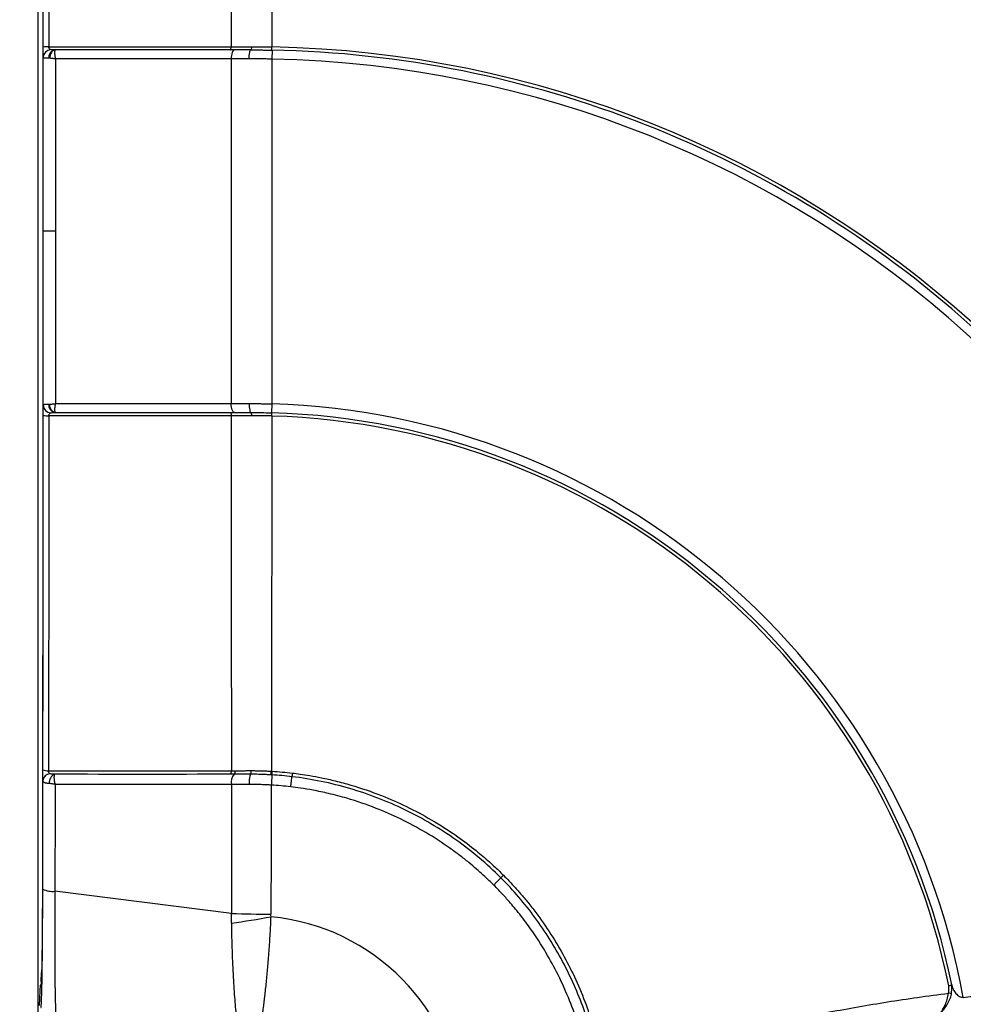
# Model space of a CAD drawing. Header units: millimetres. Extents: x 19 to 819, y 19 to 629.
# Tile 38 of 73: x 373 to 424, y 290 to 343. Entities that reach past the tile are written whole.
import ezdxf

# ---------------------------------------------------------------- set-up
doc = ezdxf.new("R2010")
doc.units = ezdxf.units.MM
doc.header["$LTSCALE"] = 3
doc.layers.add('DIMENSIONS', color=140, linetype='Continuous', lineweight=25)
doc.styles.add('SLDTEXTSTYLE0', font='TXT', dxfattribs={"width": 0.7})
doc.dimstyles.new('SLDDIMSTYLE0', dxfattribs={"dimtxt": 6.474023, "dimasz": 9.906, "dimexe": 0, "dimexo": 0.0625, "dimgap": 1.618506, "dimtad": 0, "dimtih": 1, "dimtoh": 1, "dimrnd": 1e-09, "dimzin": 4, "dimdsep": 46, "dimtxsty": 'SLDTEXTSTYLE0', "dimsah": 1, "dimcen": 0.09, "dimadec": 0, "dimazin": 1, "dimtfac": 1, "dimtofl": 0, "dimtmove": 0, "dimatfit": 3, "dimfxl": 0, "dimfrac": 2, "dimtolj": 1, "dimtzin": 12, "dimarcsym": 0})
doc.dimstyles.new('SLDDIMSTYLE1', dxfattribs={"dimtxt": 6.474023, "dimasz": 9.906, "dimexe": 0, "dimexo": 0.0625, "dimgap": 1.618506, "dimtad": 0, "dimtih": 1, "dimtoh": 1, "dimrnd": 1e-09, "dimzin": 12, "dimdsep": 46, "dimtxsty": 'SLDTEXTSTYLE0', "dimsah": 1, "dimcen": 0.09, "dimadec": 0, "dimazin": 3, "dimtfac": 1, "dimtofl": 0, "dimtmove": 0, "dimatfit": 3, "dimfxl": 0, "dimfrac": 2, "dimtolj": 1, "dimtzin": 12, "dimarcsym": 0})

# ---------------------------------------------------------------- blocks, each defined once
blk = doc.blocks.new('_D')
at = {"layer": 'DIMENSIONS'}
for p, q in [((374.262, 280.833), (374.262, 406.995)), ((493.262, 280.833), (493.262, 406.995)), ((374.262, 397.47), (412.819, 397.47)), ((421.592, 397.47), (419.418, 397.47)), ((419.418, 397.47), (419.418, 387.18)), ((440.83, 397.47), (443.004, 397.47)), ((443.004, 397.47), (443.004, 387.18)), ((493.262, 397.47), (449.602, 397.47)), ((419.418, 387.18), (421.592, 387.18)), ((443.004, 387.18), (440.83, 387.18))]:
    blk.add_line(p, q, dxfattribs=at)
for points in [[(374.262, 397.47), (384.168, 395.946), (384.168, 398.994)], [(493.262, 397.47), (483.356, 398.994), (483.356, 395.946)]]:
    blk.add_solid(points, dxfattribs=at)
at = {"layer": 'DIMENSIONS', "char_height": 6.35, "attachment_point": 1, "style": 'SLDTEXTSTYLE0'}
for s, insert in [('119.0', (418.899, 407.104)), ('4.69', (421.592, 395.366))]:
    blk.add_mtext(s, dxfattribs=dict(at, insert=insert))
blk = doc.blocks.new('_D_1')
at = {"layer": 'DIMENSIONS'}
for p, q in [((382.279, 377.954), (306.387, 377.954)), ((315.912, 377.954), (315.912, 277.73)), ((306.293, 265.991), (304.119, 265.991)), ((304.119, 265.991), (304.119, 255.702)), ((325.531, 265.991), (327.705, 265.991)), ((327.705, 265.991), (327.705, 255.702)), ((304.119, 255.702), (306.293, 255.702)), ((327.705, 255.702), (325.531, 255.702)), ((315.912, 146.589), (315.912, 254.253)), ((477.624, 146.589), (306.387, 146.589))]:
    blk.add_line(p, q, dxfattribs=at)
for points in [[(315.912, 377.954), (314.388, 368.048), (317.436, 368.048)], [(315.912, 146.589), (317.436, 156.495), (314.388, 156.495)]]:
    blk.add_solid(points, dxfattribs=at)
at = {"layer": 'DIMENSIONS', "char_height": 6.35, "attachment_point": 1, "style": 'SLDTEXTSTYLE0'}
for s, insert in [('231.4', (303.6, 275.626)), ('9.11', (306.293, 263.888))]:
    blk.add_mtext(s, dxfattribs=dict(at, insert=insert))
blk = doc.blocks.new('_D_2')
at = {"layer": 'DIMENSIONS'}
for p, q in [((382.279, 377.954), (340.835, 377.954)), ((350.36, 377.954), (350.36, 340.628)), ((340.741, 328.89), (338.567, 328.89)), ((338.567, 328.89), (338.567, 318.6)), ((359.979, 328.89), (362.153, 328.89)), ((362.153, 328.89), (362.153, 318.6)), ((338.567, 318.6), (340.741, 318.6)), ((362.153, 318.6), (359.979, 318.6)), ((350.36, 262.271), (350.36, 317.151)), ((372.634, 262.271), (340.835, 262.271))]:
    blk.add_line(p, q, dxfattribs=at)
for points in [[(350.36, 377.954), (348.836, 368.048), (351.884, 368.048)], [(350.36, 262.271), (351.884, 272.177), (348.836, 272.177)]]:
    blk.add_solid(points, dxfattribs=at)
at = {"layer": 'DIMENSIONS', "char_height": 6.35, "attachment_point": 1, "style": 'SLDTEXTSTYLE0'}
for s, insert in [('115.7', (338.048, 338.525)), ('4.55', (340.741, 326.786))]:
    blk.add_mtext(s, dxfattribs=dict(at, insert=insert))

msp = doc.modelspace()

# ---------------------------------------------------------------- linework, layer by layer
for p, q in [((386.802531, 340.94115), (386.805855, 341.112076)), ((386.815109, 340.940904), (386.805675, 340.461185)), ((384.621244, 340.471469), (375.195375, 340.471672)), ((375.197359, 331.229531), (374.544948, 331.229531)), ((375.195375, 321.98739), (384.623667, 321.987594)), ((386.798109, 321.970655), (386.784278, 321.491043)), ((384.782992, 302.105966), (384.577596, 302.10558)), ((384.640894, 294.649448), (375.168144, 295.833573)), ((374.432388, 290.998363), (374.451569, 291.469307)), ((423.254477, 290.332796), (423.264911, 290.638983)), ((423.264911, 290.638983), (423.270024, 290.789057)), ((423.264978, 290.813839), (423.293903, 290.717237)), ((423.292806, 290.707281), (423.27946, 290.606887))]:
    msp.add_line(p, q)
at = {"flags": 128}
for points in [[(384.560596, 340.952262), (384.572177, 340.955524), (384.583332, 340.965193), (384.59365, 340.980913), (384.602751, 341.002104), (384.610298, 341.027985), (384.616015, 341.057602), (384.619689, 341.089864), (384.621187, 341.123581)], [(375.187972, 340.952221), (375.130288, 340.943642), (375.074755, 340.918243), (375.023438, 340.87697), (374.978249, 340.821358), (374.94087, 340.753478), (374.912693, 340.675857), (374.894765, 340.591384), (374.887755, 340.503205)], [(384.790905, 340.952228), (384.758435, 340.943069), (384.727163, 340.915921), (384.698244, 340.871788), (384.672747, 340.8123), (384.651615, 340.739657), (384.635628, 340.656544), (384.625379, 340.566032), (384.621245, 340.471469)], [(375.187974, 321.506842), (375.13029, 321.51542), (375.074756, 321.540818), (375.023439, 321.582092), (374.97825, 321.637703), (374.940871, 321.705583), (374.912693, 321.783205), (374.894765, 321.867678), (374.887755, 321.955858)], [(384.793328, 321.506835), (384.760858, 321.515994), (384.729585, 321.543142), (384.700666, 321.587276), (384.675169, 321.646764), (384.654037, 321.719407), (384.638051, 321.802521), (384.627801, 321.893032), (384.623667, 321.987597)], [(384.563203, 321.506801), (384.574784, 321.503539), (384.585939, 321.49387), (384.596257, 321.47815), (384.605358, 321.45696), (384.612906, 321.431079), (384.618622, 321.401462), (384.622297, 321.3692), (384.623795, 321.335483)], [(386.797712, 321.319622), (386.798698, 321.353271), (386.799642, 321.385457), (386.800508, 321.414998), (386.801265, 321.440809), (386.801884, 321.461939), (386.802344, 321.477612), (386.802627, 321.487253), (386.802722, 321.490506)], [(386.763502, 302.076542), (386.763822, 302.082108), (386.764545, 302.09463), (386.76564, 302.113596), (386.767063, 302.138237), (386.768756, 302.167549), (386.770651, 302.20034), (386.772671, 302.235276), (386.774732, 302.270935)], [(386.805852, 302.074036), (386.804918, 302.05843), (386.802803, 302.023285), (386.799592, 301.970038), (386.795418, 301.900861), (386.790449, 301.818578), (386.78489, 301.72655), (386.778967, 301.628534), (386.772922, 301.52853)], [(386.805852, 302.074036), (386.806185, 302.079595), (386.806939, 302.09211), (386.808082, 302.111072), (386.809569, 302.135709), (386.811339, 302.165019), (386.81332, 302.197808), (386.815431, 302.232743), (386.817587, 302.268401)], [(374.441248, 291.147186), (374.439735, 291.099985), (374.427235, 290.871988), (374.421009, 290.814588), (374.414386, 290.790297), (374.411525, 290.788483), (374.407929, 290.788698), (374.403372, 290.790061), (374.40209, 290.790396), (374.401698, 290.790476), (374.401551, 290.790496), (374.401502, 290.790499), (374.401484, 290.790499), (374.401477, 290.790499), (374.401474, 290.790499), (374.401473, 290.790499), (374.401472, 290.790499), (374.401472, 290.790499), (374.401472, 290.790499), (374.401472, 290.790499), (374.390608, 290.789864), (374.382682, 290.789061), (374.377695, 290.78809), (374.376303, 290.787541), (374.375883, 290.787251), (374.375727, 290.787084), (374.375677, 290.78701), (374.375659, 290.786977), (374.375651, 290.786962), (374.375648, 290.786956), (374.375647, 290.786953), (374.375646, 290.786952), (374.375646, 290.786951), (374.375646, 290.786951), (374.375646, 290.786951), (374.359689, 290.50534), (374.343945, 290.090937), (374.328036, 289.713585)]]:
    msp.add_lwpolyline(points, dxfattribs=at)
for centre, radius, start, end in [((385.60339, 283.071318), 94.807975, 10.13808195, 79.86185677), ((385.60339, 283.071318), 92.314802, 1.2866802, 88.7133198), ((385.60339, 283.071318), 91.974642, 4.28370006, 85.71629994), ((385.67852, 283.146448), 77.75062, 2.19248993, 89.1662368), ((385.67852, 283.146448), 77.009405, 3.03931791, 89.15829653), ((385.67852, 283.146448), 77.204123, 3.03931791, 89.15829653), ((374.785202, 339.20753), 1.916686, 88.3300362, 97.4056719), ((385.67852, 283.146448), 57.97659, 7.43689571, 88.88583303), ((374.974864, 340.542419), 0.432564, 95.9888783, 176.9588867), ((375.242235, 340.553408), 0.406876, 101.4284274, 187.1880139), ((385.67852, 283.146448), 57.32582, 7.13582989, 88.87336301), ((374.974864, 321.916643), 0.432564, 183.0411051, 264.0110083), ((375.242235, 321.905655), 0.406876, 172.8119861, 258.5715726), ((385.67852, 283.146448), 38.840347, 10.3818371, 88.3481976), ((374.785202, 323.251534), 1.916688, 262.5943308, 271.669964), ((385.67852, 283.146448), 38.360535, 11.5297696, 88.3481976), ((385.67852, 283.146448), 38.189577, 11.4981271, 88.3206376), ((374.770002, 302.987619), 0.690911, 248.8662771, 274.4660578), ((374.935224, 301.72764), 0.412164, 95.8639058, 175.0603427), ((375.323216, 301.678213), 0.460955, 111.9933265, 188.2746354), ((384.410269, 302.25602), 0.225012, 318.0421047, 10.8551256), ((385.247147, 301.684589), 0.626897, 137.7656874, 191.0350977), ((384.59819, 302.25493), 0.237364, 321.1287493, 10.7174059), ((375.054751, 297.079959), 1.251533, 244.48882, 275.1982937), ((386.69376, 341.918131), 47.31324, 267.5132227, 270.0628776), ((377.990944, 341.660462), 47.999082, 277.9516246, 280.5224641), ((385.67852, 283.146448), 11.373325, 4.4220106, 84.5608294), ((422.061194, 285.064573), 5.401675, 77.2375253, 78.990097)]:
    msp.add_arc(centre, radius, start, end)
for points, knots in [([(374.319155, 372.909143), (374.322604, 372.845724), (374.332508, 372.663622), (374.348578, 372.279911), (374.363314, 371.788801), (374.375119, 371.657273), (374.383805, 371.673329), (374.393611, 371.66742), (374.402877, 371.668178), (374.411613, 371.66935), (374.425269, 371.665033), (374.445518, 371.310671), (374.468373, 370.280258), (374.48604, 368.764398), (374.498027, 366.65385), (374.500232, 364.113476), (374.504884, 361.35422), (374.508487, 358.578199), (374.514345, 353.824366), (374.520408, 347.388156), (374.524959, 339.265578), (374.526624, 330.541088), (374.524404, 320.909999), (374.516535, 310.391077), (374.507684, 302.734979), (374.499794, 297.945605), (374.497733, 295.979503), (374.48915, 294.097546), (374.473317, 292.530022), (374.456194, 291.577263), (374.444729, 291.247339), (374.441248, 291.147186)], [0, 0, 0, 0, 0.008680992, 0.024926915, 0.041198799, 0.047736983, 0.053932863, 0.062438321, 0.07174567, 0.076610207, 0.08382236, 0.105156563, 0.126482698, 0.147811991, 0.169124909, 0.198870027, 0.228662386, 0.258432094, 0.288189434, 0.381661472, 0.465115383, 0.548633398, 0.661176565, 0.773633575, 0.886163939, 0.907264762, 0.928343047, 0.949200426, 0.970053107, 0.990909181, 1, 1, 1, 1]), ([(469.982119, 292.239578), (469.950924, 292.521248), (469.888902, 293.08127), (469.785856, 293.915106), (469.676517, 294.738031), (469.560434, 295.549923), (469.438103, 296.35077), (469.309766, 297.140535), (469.175729, 297.919195), (469.036275, 298.68673), (468.89169, 299.443123), (468.742252, 300.188365), (468.588238, 300.922448), (468.42992, 301.645368), (468.267566, 302.357127), (468.10144, 303.05773), (467.931802, 303.747185), (467.758909, 304.425503), (467.583012, 305.092699), (467.40436, 305.748792), (467.223196, 306.393803), (467.03976, 307.027755), (466.854288, 307.650674), (466.667011, 308.262591), (466.478158, 308.863537), (466.28795, 309.453544), (466.096608, 310.032649), (465.904346, 310.60089), (465.711376, 311.158307), (465.517904, 311.70494), (465.324132, 312.240832), (465.13026, 312.766029), (464.936481, 313.280575), (464.742987, 313.784518), (464.549964, 314.277905), (464.357594, 314.760786), (464.166055, 315.233211), (463.975521, 315.695231), (463.786163, 316.146896), (463.598148, 316.58826), (463.411637, 317.019373), (463.226789, 317.44029), (463.043758, 317.851063), (462.862696, 318.251745), (462.683749, 318.642391), (462.507059, 319.023051), (462.33277, 319.393783), (461.93674, 320.225747), (460.815671, 322.501194), (459.134042, 325.576493), (456.967412, 329.103262), (454.292732, 333.069192), (450.568782, 337.882868), (446.510272, 342.301777), (443.045553, 345.622851), (440.669113, 347.71086), (437.894775, 349.985965), (435.113662, 352.077761), (431.792561, 354.333466), (428.68102, 356.258994), (425.447732, 358.062283), (423.03548, 359.276746), (421.461902, 360.019888), (420.614335, 360.409079), (419.718231, 360.808363), (418.773019, 361.216151), (417.778143, 361.630765), (416.733055, 362.050434), (415.637221, 362.473295), (414.490128, 362.897391), (413.291289, 363.320669), (412.040249, 363.740983), (410.736593, 364.156088), (409.379951, 364.563645), (407.970003, 364.961217), (406.506491, 365.346273), (404.989222, 365.716181), (403.41808, 366.068232), (401.793023, 366.399552), (400.114131, 366.707461), (398.381462, 366.988068), (396.595652, 367.241757), (395.384992, 367.380007), (394.77165, 367.450047)], [0, 0, 0, 0, 0.007395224, 0.014703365, 0.021924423, 0.029058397, 0.036105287, 0.043065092, 0.049937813, 0.056723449, 0.063422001, 0.070033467, 0.076557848, 0.082995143, 0.089345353, 0.095608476, 0.101784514, 0.107873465, 0.113875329, 0.119790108, 0.125617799, 0.131358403, 0.13701192, 0.14257835, 0.148057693, 0.153449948, 0.158755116, 0.163973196, 0.169104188, 0.174148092, 0.179104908, 0.183974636, 0.188757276, 0.193452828, 0.198061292, 0.202582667, 0.207016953, 0.211364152, 0.215624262, 0.219797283, 0.223883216, 0.22788206, 0.231793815, 0.235618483, 0.239356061, 0.243006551, 0.246569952, 0.250046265, 0.267051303, 0.312760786, 0.341442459, 0.375041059, 0.437551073, 0.500061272, 0.531411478, 0.562761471, 0.582584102, 0.62503336, 0.653514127, 0.687328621, 0.720485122, 0.750092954, 0.757784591, 0.765897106, 0.774430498, 0.783384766, 0.792759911, 0.80255593, 0.812772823, 0.823410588, 0.834469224, 0.84594873, 0.857849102, 0.87017034, 0.882912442, 0.896075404, 0.909659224, 0.923663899, 0.938089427, 0.952935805, 0.968203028, 0.983891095, 1, 1, 1, 1]), ([(374.538153, 341.108228), (374.537873, 341.685483), (374.537313, 342.839893), (374.536296, 344.570837), (374.535149, 346.301067), (374.533859, 348.030549), (374.53243, 349.759292), (374.530862, 351.487294), (374.529153, 353.214554), (374.527305, 354.941079), (374.525315, 356.666841), (374.523194, 358.391942), (374.521663, 359.541204), (374.520897, 360.115885)], [0, 0, 0, 0, 0.090935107, 0.181854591, 0.272761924, 0.363660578, 0.454554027, 0.545445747, 0.636339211, 0.727237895, 0.818145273, 0.909064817, 1, 1, 1, 1]), ([(374.823803, 360.160257), (374.824569, 359.584445), (374.826101, 358.432903), (374.828222, 356.704377), (374.830213, 354.975204), (374.832061, 353.24535), (374.83377, 351.51491), (374.835338, 349.783942), (374.836767, 348.052514), (374.838056, 346.320697), (374.839203, 344.588546), (374.840219, 342.856163), (374.840779, 341.700961), (374.841058, 341.123402)], [0, 0, 0, 0, 0.090974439, 0.181935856, 0.272884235, 0.36381956, 0.454741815, 0.545650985, 0.636547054, 0.727430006, 0.818299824, 0.909156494, 1, 1, 1, 1]), ([(386.809786, 360.147543), (386.809701, 359.598147), (386.809533, 358.509773), (386.809287, 356.891697), (386.809037, 355.304162), (386.80878, 353.747178), (386.80851, 352.220856), (386.808225, 350.725271), (386.807923, 349.260502), (386.807604, 347.826619), (386.807269, 346.423685), (386.806922, 345.051763), (386.806567, 343.710901), (386.806209, 342.401167), (386.805972, 341.538285), (386.805855, 341.112076)], [0, 0, 0, 0, 0.086799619, 0.171953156, 0.255460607, 0.33732197, 0.417537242, 0.49610642, 0.573029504, 0.648306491, 0.721937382, 0.793922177, 0.864260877, 0.932953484, 1, 1, 1, 1]), ([(374.542909, 340.565368), (374.542588, 340.578597), (374.541945, 340.605155), (374.541065, 340.656945), (374.540254, 340.717497), (374.539307, 340.80588), (374.538391, 340.935436), (374.538233, 341.049816), (374.538153, 341.108228)], [0, 0, 0, 0, 0.121799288, 0.244524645, 0.370112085, 0.500370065, 0.744844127, 1, 1, 1, 1]), ([(384.621187, 341.123581), (384.692652, 341.123547), (384.835334, 341.123478), (385.05216, 341.123382), (385.270116, 341.123291), (385.488887, 341.123203), (385.635678, 341.12315), (385.708873, 341.123123)], [0, 0, 0, 0, 0.201659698, 0.402620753, 0.602750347, 0.801918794, 1, 1, 1, 1]), ([(385.708873, 341.123123), (385.708631, 341.082127), (385.705506, 341.034995), (385.693733, 340.968663), (385.68555, 340.952079), (385.67852, 340.952079)], [0, 0, 0, 0, 0.5, 0.5, 1, 1, 1, 1]), ([(385.708873, 341.123123), (385.78159, 341.123028), (385.926976, 341.122836), (386.146337, 341.121452), (386.366111, 341.119244), (386.586021, 341.116213), (386.732636, 341.113454), (386.805855, 341.112076)], [0, 0, 0, 0, 0.200494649, 0.400859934, 0.600977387, 0.80072947, 1, 1, 1, 1]), ([(375.187972, 340.952221), (375.184489, 340.951339), (375.177239, 340.949505), (375.167431, 340.933943), (375.158747, 340.906899), (375.152293, 340.866249), (375.149335, 340.810443), (375.151101, 340.739851), (375.159478, 340.657084), (375.173474, 340.566899), (375.187981, 340.503823), (375.195375, 340.471672)], [0, 0, 0, 0, 0.086979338, 0.181029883, 0.281772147, 0.388467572, 0.500000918, 0.625736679, 0.749988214, 0.872566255, 1, 1, 1, 1]), ([(385.583752, 340.471986), (385.584107, 340.529456), (385.586457, 340.590947), (385.59608, 340.709295), (385.603378, 340.765805), (385.621764, 340.858942), (385.632794, 340.89528), (385.65571, 340.941776), (385.667531, 340.952079), (385.678518, 340.952079)], [0, 0, 0, 0, 0.25, 0.25, 0.5, 0.5, 0.75, 0.75, 1, 1, 1, 1]), ([(385.678518, 340.952079), (385.753625, 340.951995), (385.903683, 340.951826), (386.130411, 340.950454), (386.357875, 340.948229), (386.58622, 340.945143), (386.738754, 340.942318), (386.815109, 340.940904)], [0, 0, 0, 0, 0.200244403, 0.400074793, 0.599782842, 0.799660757, 1, 1, 1, 1]), ([(442.995426, 290.647333), (441.200114, 304.365945), (434.542891, 316.98707), (413.926109, 335.443562), (400.648021, 340.668865), (386.815109, 340.940904)], [0, 0, 0, 0, 0.5, 0.5, 1, 1, 1, 1]), ([(374.544948, 331.229531), (374.544937, 331.748311), (374.544915, 332.78584), (374.544738, 334.342052), (374.544458, 335.898122), (374.544059, 337.454043), (374.543556, 339.00984), (374.543125, 340.046848), (374.542909, 340.565368)], [0, 0, 0, 0, 0.166675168, 0.333340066, 0.499999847, 0.666659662, 0.833324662, 1, 1, 1, 1]), ([(374.838556, 340.502497), (374.817774, 340.502241), (374.777509, 340.501744), (374.726223, 340.502084), (374.683428, 340.503339), (374.648777, 340.505612), (374.61022, 340.510246), (374.574468, 340.519989), (374.548607, 340.537798), (374.544766, 340.556382), (374.542909, 340.565368)], [0, 0, 0, 0, 0.1151375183, 0.2230818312, 0.3234200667, 0.415897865, 0.5003982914, 0.6776285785, 0.8441273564, 1, 1, 1, 1]), ([(375.195375, 340.471672), (375.168186, 340.475491), (375.12238, 340.481924), (375.069287, 340.48922), (375.015227, 340.496376), (374.956014, 340.502149), (374.909498, 340.502869), (374.887755, 340.503205)], [0, 0, 0, 0, 0.24532463, 0.413311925, 0.499987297, 0.766280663, 1, 1, 1, 1]), ([(386.805675, 340.461185), (386.72409, 340.462578), (386.560673, 340.465366), (386.315572, 340.468388), (386.070664, 340.470547), (385.826333, 340.471841), (385.664634, 340.471938), (385.583752, 340.471986)], [0, 0, 0, 0, 0.199091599, 0.398783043, 0.598929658, 0.799384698, 1, 1, 1, 1]), ([(386.805675, 340.461185), (386.805524, 339.904924), (386.805225, 338.806117), (386.804806, 337.178145), (386.804382, 335.591159), (386.803938, 334.045193), (386.803456, 332.540307), (386.802927, 331.076547), (386.802346, 329.653953), (386.801712, 328.272558), (386.801032, 326.932389), (386.800314, 325.633468), (386.799574, 324.375815), (386.79883, 323.159428), (386.798346, 322.362341), (386.798109, 321.970655)], [0, 0, 0, 0, 0.090277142, 0.178328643, 0.264154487, 0.347754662, 0.429129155, 0.508277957, 0.58520106, 0.65989846, 0.732370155, 0.802616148, 0.870636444, 0.936431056, 1, 1, 1, 1]), ([(374.542909, 321.893695), (374.543125, 322.412215), (374.543556, 323.449222), (374.544059, 325.00502), (374.544458, 326.56094), (374.544738, 328.11701), (374.544915, 329.673222), (374.544937, 330.710751), (374.544948, 331.229531)], [0, 0, 0, 0, 0.1666753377, 0.3333403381, 0.5000001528, 0.6666599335, 0.8333248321, 1, 1, 1, 1]), ([(374.538153, 321.350834), (374.538172, 321.372534), (374.538212, 321.4162), (374.538399, 321.481138), (374.538677, 321.545702), (374.53906, 321.609796), (374.539722, 321.699157), (374.54092, 321.807285), (374.542229, 321.864157), (374.542909, 321.893695)], [0, 0, 0, 0, 0.095150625, 0.191469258, 0.290189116, 0.392456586, 0.499303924, 0.739954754, 1, 1, 1, 1]), ([(374.542909, 321.893695), (374.544031, 321.900541), (374.546333, 321.914592), (374.560594, 321.930026), (374.584432, 321.942154), (374.627658, 321.952304), (374.703831, 321.957702), (374.790829, 321.956968), (374.838556, 321.956565)], [0, 0, 0, 0, 0.115974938, 0.238004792, 0.366245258, 0.500641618, 0.726051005, 1, 1, 1, 1]), ([(374.887755, 321.955858), (374.909442, 321.956193), (374.955922, 321.956911), (375.02252, 321.963432), (375.102476, 321.974403), (375.157773, 321.982134), (375.195375, 321.98739)], [0, 0, 0, 0, 0.233176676, 0.499735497, 0.6598184, 1, 1, 1, 1]), ([(375.195375, 321.98739), (375.191489, 321.971484), (375.181689, 321.931368), (375.167567, 321.859112), (375.154767, 321.764981), (375.14814, 321.659678), (375.152978, 321.570989), (375.167859, 321.516174), (375.181564, 321.509815), (375.187972, 321.506842)], [0, 0, 0, 0, 0.063234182, 0.159482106, 0.291659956, 0.461062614, 0.659844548, 0.840966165, 1, 1, 1, 1]), ([(385.583547, 321.987101), (385.663935, 321.986941), (385.824646, 321.986621), (386.067494, 321.984537), (386.310924, 321.98125), (386.554564, 321.976763), (386.717005, 321.972689), (386.798109, 321.970655)], [0, 0, 0, 0, 0.200593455, 0.401029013, 0.60116707, 0.800869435, 1, 1, 1, 1]), ([(385.583547, 321.987101), (385.5839, 321.929629), (385.586252, 321.868135), (385.59589, 321.749781), (385.603202, 321.693267), (385.621625, 321.600125), (385.632679, 321.563785), (385.65565, 321.517286), (385.667501, 321.506983), (385.678518, 321.506983)], [0, 0, 0, 0, 0.25, 0.25, 0.5, 0.5, 0.75, 0.75, 1, 1, 1, 1]), ([(374.520897, 302.343177), (374.521663, 302.917858), (374.523194, 304.067121), (374.525315, 305.792221), (374.527305, 307.517984), (374.529153, 309.244508), (374.530862, 310.971768), (374.53243, 312.69977), (374.533859, 314.428513), (374.535149, 316.157995), (374.536296, 317.888226), (374.537313, 319.61917), (374.537873, 320.77358), (374.538153, 321.350834)], [0, 0, 0, 0, 0.090935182, 0.181854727, 0.272762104, 0.363660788, 0.454554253, 0.545445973, 0.636339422, 0.727238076, 0.818145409, 0.909064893, 1, 1, 1, 1]), ([(374.841058, 321.33566), (374.840779, 320.758095), (374.840219, 319.602884), (374.839203, 317.870487), (374.838056, 316.138326), (374.836767, 314.406501), (374.835338, 312.67507), (374.83377, 310.944102), (374.832061, 309.213665), (374.830212, 307.483818), (374.828222, 305.754656), (374.826101, 304.026144), (374.824569, 302.874612), (374.823802, 302.298806)], [0, 0, 0, 0, 0.090844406, 0.181701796, 0.272572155, 0.363455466, 0.454351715, 0.545260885, 0.63618296, 0.727117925, 0.818065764, 0.909026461, 1, 1, 1, 1]), ([(374.929732, 321.48644), (374.945454, 321.495258), (374.973349, 321.500592), (375.052367, 321.506313), (375.103801, 321.506855), (375.161615, 321.506846)], [0, 0, 0, 0, 0.5, 0.5, 1, 1, 1, 1]), ([(385.708943, 321.335929), (385.635897, 321.335903), (385.489416, 321.335851), (385.271125, 321.335766), (385.053681, 321.335676), (384.837394, 321.335582), (384.695073, 321.335515), (384.623795, 321.335481)], [0, 0, 0, 0, 0.198145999, 0.397346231, 0.597475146, 0.798403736, 1, 1, 1, 1]), ([(385.67852, 321.506983), (385.685572, 321.506983), (385.693776, 321.490399), (385.705575, 321.424062), (385.708703, 321.376927), (385.708943, 321.335929)], [0, 0, 0, 0, 0.5, 0.5, 1, 1, 1, 1]), ([(386.797712, 321.319622), (386.725034, 321.321681), (386.579514, 321.325804), (386.361238, 321.33031), (386.14311, 321.33357), (385.925399, 321.335582), (385.781111, 321.335813), (385.708943, 321.335929)], [0, 0, 0, 0, 0.199313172, 0.399076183, 0.599183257, 0.79952723, 1, 1, 1, 1]), ([(386.797712, 321.319622), (386.797354, 320.730288), (386.796652, 319.575355), (386.795589, 317.879073), (386.79445, 316.254388), (386.793201, 314.701324), (386.791843, 313.219857), (386.789597, 311.060496), (386.786635, 308.337612), (386.78149, 305.165822), (386.776878, 303.190388), (386.774732, 302.270935)], [0, 0, 0, 0, 0.092645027, 0.181559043, 0.266741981, 0.348193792, 0.425914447, 0.49990395, 0.688154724, 0.854853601, 1, 1, 1, 1]), ([(374.524591, 301.76313), (374.524299, 301.779251), (374.523714, 301.811607), (374.522943, 301.8711), (374.522255, 301.938551), (374.521484, 302.034701), (374.52082, 302.171216), (374.520871, 302.284957), (374.520897, 302.343177)], [0, 0, 0, 0, 0.121669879, 0.244215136, 0.369618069, 0.499730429, 0.743929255, 1, 1, 1, 1]), ([(374.893115, 302.137648), (374.870124, 302.15507), (374.850848, 302.17935), (374.826349, 302.235283), (374.820974, 302.267464), (374.823802, 302.298805)], [0, 0, 0, 0, 0.5, 0.5, 1, 1, 1, 1]), ([(375.150589, 302.105624), (375.086108, 302.106514), (375.028088, 302.108344), (374.93948, 302.117828), (374.908547, 302.125955), (374.893115, 302.137648)], [0, 0, 0, 0, 0.5, 0.5, 1, 1, 1, 1]), ([(375.150589, 302.105624), (375.147136, 302.102335), (375.139869, 302.095415), (375.130581, 302.07248), (375.122706, 302.03739), (375.117563, 301.987745), (375.116716, 301.922666), (375.121357, 301.843814), (375.133146, 301.754111), (375.151045, 301.659587), (375.168336, 301.595531), (375.176862, 301.563947)], [0, 0, 0, 0, 0.083397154, 0.175503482, 0.276135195, 0.3846567, 0.499909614, 0.625496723, 0.749476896, 0.876470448, 1, 1, 1, 1]), ([(385.671663, 302.107991), (385.596726, 302.107869), (385.446771, 302.107625), (385.223833, 302.107169), (385.002097, 302.106638), (384.856131, 302.10619), (384.782992, 302.105966)], [0, 0, 0, 0, 0.249192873, 0.498656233, 0.748790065, 1, 1, 1, 1]), ([(384.831414, 302.299071), (384.902149, 302.299419), (385.04396, 302.300118), (385.260028, 302.300953), (385.478677, 302.301671), (385.626137, 302.302048), (385.699999, 302.302237)], [0, 0, 0, 0, 0.24834978, 0.4978974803, 0.7484974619, 1, 1, 1, 1]), ([(385.671663, 302.10799), (385.660055, 302.103693), (385.647674, 302.087744), (385.624244, 302.027843), (385.613283, 301.98377), (385.595957, 301.876107), (385.58965, 301.812937), (385.582568, 301.685265), (385.581745, 301.621129), (385.582878, 301.563007)], [0, 0, 0, 0, 0.25, 0.25, 0.5, 0.5, 0.75, 0.75, 1, 1, 1, 1]), ([(385.671663, 302.107991), (385.679063, 302.111009), (385.687528, 302.132404), (385.698659, 302.208712), (385.700816, 302.260123), (385.699999, 302.302238)], [0, 0, 0, 0, 0.5, 0.5, 1, 1, 1, 1]), ([(386.763502, 302.076541), (386.678118, 302.081143), (386.517283, 302.089812), (386.290997, 302.098245), (386.09458, 302.103568), (385.927702, 302.106441), (385.789948, 302.107788), (385.707948, 302.107928), (385.671663, 302.10799)], [0, 0, 0, 0, 0.233513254, 0.439856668, 0.619431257, 0.772528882, 0.89934559, 1, 1, 1, 1]), ([(385.699999, 302.302237), (385.771178, 302.302071), (385.913508, 302.301739), (386.128344, 302.297948), (386.343669, 302.291689), (386.559243, 302.282965), (386.702936, 302.274943), (386.774732, 302.270935)], [0, 0, 0, 0, 0.200292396, 0.400507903, 0.600576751, 0.800429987, 1, 1, 1, 1]), ([(387.902075, 302.171906), (387.897093, 302.129735), (387.890989, 302.078016), (387.881983, 302.001767), (387.879509, 301.980884), (387.879214, 301.978534)], [0, 0, 0, 0, 0.5, 0.5, 1, 1, 1, 1]), ([(387.902075, 302.171906), (388.039412, 302.154739), (388.351435, 302.115735), (388.87329, 302.034091), (389.50355, 301.916726), (390.239248, 301.751317), (391.320501, 301.45964), (392.60413, 301.018236), (394.042931, 300.38686), (395.418291, 299.654608), (396.661161, 298.855207), (397.687363, 298.07983), (398.403196, 297.471697), (398.888284, 297.025064), (399.135068, 296.782217), (399.225215, 296.693508)], [0, 0, 0, 0, 0.0324144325, 0.0736440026, 0.1236866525, 0.1825397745, 0.2502002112, 0.3859045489, 0.4999716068, 0.617875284, 0.7504764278, 0.8456064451, 0.9189121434, 0.9703797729, 1, 1, 1, 1]), ([(374.515732, 295.950449), (374.516527, 296.43433), (374.518117, 297.40208), (374.520374, 298.854895), (374.522547, 300.308467), (374.523909, 301.278238), (374.524591, 301.76313)], [0, 0, 0, 0, 0.250003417, 0.500000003, 0.749996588, 1, 1, 1, 1]), ([(374.86706, 301.611873), (374.842712, 301.613842), (374.795733, 301.617641), (374.736009, 301.625292), (374.686647, 301.633877), (374.647135, 301.643331), (374.602704, 301.657855), (374.561131, 301.681091), (374.531022, 301.716599), (374.526683, 301.747993), (374.524591, 301.76313)], [0, 0, 0, 0, 0.117477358, 0.226682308, 0.32704364, 0.418210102, 0.500017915, 0.678245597, 0.844866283, 1, 1, 1, 1]), ([(375.176862, 301.563947), (375.149914, 301.568478), (375.104186, 301.576167), (375.050611, 301.585838), (374.995667, 301.595818), (374.935613, 301.605288), (374.888909, 301.609774), (374.86706, 301.611873)], [0, 0, 0, 0, 0.240977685, 0.40891798, 0.499986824, 0.766087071, 1, 1, 1, 1]), ([(385.582878, 301.563007), (385.502878, 301.563093), (385.342408, 301.563265), (385.103821, 301.563625), (384.866247, 301.564058), (384.710088, 301.564415), (384.631842, 301.564594)], [0, 0, 0, 0, 0.248004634, 0.49746763, 0.748198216, 1, 1, 1, 1]), ([(386.772922, 301.528531), (386.693419, 301.532717), (386.534239, 301.541098), (386.295446, 301.550407), (386.056929, 301.557299), (385.819026, 301.56177), (385.661612, 301.562595), (385.582878, 301.563007)], [0, 0, 0, 0, 0.199320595, 0.399080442, 0.599180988, 0.799521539, 1, 1, 1, 1]), ([(386.772922, 301.528531), (386.771559, 300.985765), (386.768934, 299.940551), (386.764423, 298.434351), (386.759021, 297.04979), (386.752773, 295.786715), (386.747966, 294.985443), (386.745683, 294.604919)], [0, 0, 0, 0, 0.23490138, 0.452354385, 0.652355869, 0.834904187, 1, 1, 1, 1]), ([(387.815057, 301.435813), (387.821955, 301.494213), (387.829576, 301.558767), (387.84473, 301.687144), (387.852218, 301.750578), (387.864917, 301.858097), (387.870077, 301.901748), (387.877007, 301.960228), (387.878795, 301.975203), (387.879214, 301.978534)], [0, 0, 0, 0, 0.25, 0.25, 0.5, 0.5, 0.75, 0.75, 1, 1, 1, 1]), ([(399.087715, 296.555638), (398.331505, 297.309681), (397.521509, 297.987033), (395.802903, 299.201147), (394.893259, 299.738206), (392.975061, 300.666462), (391.990903, 301.045829), (389.973085, 301.639382), (388.939085, 301.853099), (387.879214, 301.978535)], [0, 0, 0, 0, 0.25, 0.25, 0.5, 0.5, 0.75, 0.75, 1, 1, 1, 1]), ([(398.700768, 296.169723), (398.616264, 296.252984), (398.432304, 296.434238), (398.126101, 296.720092), (397.766331, 297.040612), (397.349341, 297.391222), (396.872141, 297.767559), (396.117886, 298.320571), (395.066914, 298.999886), (393.744855, 299.708434), (392.330404, 300.32843), (391.03792, 300.772333), (389.899738, 301.073442), (389.065591, 301.248568), (388.387768, 301.363052), (387.987781, 301.413869), (387.815057, 301.435813)], [0, 0, 0, 0, 0.028900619, 0.062914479, 0.102040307, 0.146276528, 0.195621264, 0.25007234, 0.374090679, 0.500127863, 0.615084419, 0.750002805, 0.832580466, 0.901776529, 0.957584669, 1, 1, 1, 1]), ([(399.087714, 296.555637), (399.085343, 296.55326), (399.074671, 296.542604), (399.032983, 296.501012), (399.001864, 296.469971), (398.925206, 296.393518), (398.879978, 296.348415), (398.788442, 296.257139), (398.742412, 296.211244), (398.700768, 296.169723)], [0, 0, 0, 0, 0.25, 0.25, 0.5, 0.5, 0.75, 0.75, 1, 1, 1, 1]), ([(399.087714, 296.555637), (399.089325, 296.557374), (399.104149, 296.572287), (399.15839, 296.626628), (399.195205, 296.663463), (399.225215, 296.693508)], [0, 0, 0, 0, 0.5, 0.5, 1, 1, 1, 1]), ([(404.276126, 286.822776), (404.093273, 287.737164), (403.843755, 288.631788), (403.373011, 289.945105), (403.199954, 290.377984), (402.8204, 291.235223), (402.614241, 291.658561), (401.954815, 292.896823), (401.45955, 293.683103), (400.358951, 295.178828), (399.753311, 295.888081), (399.087714, 296.555637)], [0, 0, 0, 0, 0.25, 0.25, 0.375, 0.375, 0.5, 0.5, 0.75, 0.75, 1, 1, 1, 1]), ([(399.225215, 296.693508), (399.326093, 296.590957), (399.543353, 296.370093), (399.881352, 296.004446), (400.253294, 295.580173), (400.653592, 295.09296), (401.212234, 294.362449), (401.874347, 293.389975), (402.576598, 292.178207), (403.195823, 290.910666), (403.635515, 289.815894), (403.942319, 288.908971), (404.143185, 288.233149), (404.321042, 287.550738), (404.418383, 287.090872), (404.467055, 286.860928)], [0, 0, 0, 0, 0.038187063, 0.082243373, 0.13216718, 0.187956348, 0.249608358, 0.376263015, 0.499971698, 0.621107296, 0.750474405, 0.812847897, 0.875226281, 0.937610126, 1, 1, 1, 1]), ([(374.416038, 289.598195), (374.41737, 289.599067), (374.420025, 289.600805), (374.423993, 289.617164), (374.42793, 289.643617), (374.431837, 289.681134), (374.435713, 289.729457), (374.439559, 289.788656), (374.443375, 289.858704), (374.447161, 289.939638), (374.455305, 290.138559), (374.467396, 290.542262), (374.482179, 291.302159), (374.494944, 292.249154), (374.503424, 293.181783), (374.508732, 293.988313), (374.511577, 294.551499), (374.513538, 295.058309), (374.514874, 295.500863), (374.515446, 295.800398), (374.515732, 295.950449)], [0, 0, 0, 0, 0.028159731, 0.0561400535, 0.0839774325, 0.1117088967, 0.1393719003, 0.1670041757, 0.1946435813, 0.222327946, 0.2500949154, 0.375423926, 0.4996862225, 0.624899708, 0.7494905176, 0.8118530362, 0.8744432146, 0.9162542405, 0.9580478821, 1, 1, 1, 1]), ([(375.168144, 295.833573), (375.167282, 295.741634), (375.165557, 295.557547), (375.163204, 295.28305), (375.161084, 295.009885), (375.159247, 294.738645), (375.157715, 294.469777), (375.156504, 294.203761), (375.155615, 293.941058), (375.15504, 293.682122), (375.154755, 293.427394), (375.15473, 293.177284), (375.155175, 292.573366), (375.158255, 291.651551), (375.172391, 290.586989), (375.19116, 289.715151), (375.214038, 289.193826), (375.234419, 288.89243), (375.248388, 288.759555), (375.260604, 288.678205), (375.27228, 288.626959), (375.281609, 288.618562), (375.286766, 288.61392)], [0, 0, 0, 0, 0.022808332, 0.045668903, 0.068570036, 0.091499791, 0.114446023, 0.137396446, 0.160338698, 0.18326041, 0.206149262, 0.228993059, 0.251779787, 0.374598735, 0.502310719, 0.621184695, 0.751494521, 0.81081614, 0.87586121, 0.907034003, 0.948604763, 1, 1, 1, 1]), ([(403.860205, 286.052092), (403.837434, 286.18727), (403.79189, 286.457639), (403.71203, 286.861136), (403.623762, 287.262893), (403.526297, 287.662572), (403.419899, 288.06), (403.30458, 288.454979), (403.083441, 289.153186), (402.701231, 290.186887), (402.111142, 291.470355), (401.398553, 292.753082), (400.675756, 293.846873), (399.982773, 294.751579), (399.44425, 295.383832), (399.029308, 295.835608), (398.793369, 296.075551), (398.700768, 296.169723)], [0, 0, 0, 0, 0.03563761, 0.071278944, 0.106923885, 0.142572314, 0.178224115, 0.213879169, 0.249537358, 0.368624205, 0.500129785, 0.616389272, 0.749812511, 0.840561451, 0.912515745, 0.96566449, 1, 1, 1, 1]), ([(384.630991, 294.122881), (384.630527, 294.2105), (384.629599, 294.385611), (384.637131, 294.561545), (384.640894, 294.649448)], [0, 0, 0, 0, 0.500363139, 1, 1, 1, 1]), ([(384.630991, 294.122881), (384.637752, 293.616781), (384.652032, 293.121131), (384.676074, 292.390952), (384.68482, 292.148085), (384.70503, 291.679348), (384.717059, 291.452658), (384.755522, 290.796499), (384.782084, 290.388846), (384.823218, 289.845566), (384.838129, 289.673365), (384.869557, 289.351089), (384.885809, 289.20139), (384.935228, 288.783443), (384.968972, 288.546124), (385.020032, 288.242051), (385.037219, 288.149118), (385.071381, 287.981897), (385.0884, 287.907282), (385.173628, 287.574261), (385.242287, 287.432251), (385.317013, 287.390166)], [0, 0, 0, 0, 0.125, 0.125, 0.1875, 0.1875, 0.25, 0.25, 0.375, 0.375, 0.4375, 0.4375, 0.5, 0.5, 0.625, 0.625, 0.6875, 0.6875, 0.75, 0.75, 1, 1, 1, 1]), ([(385.878287, 287.33321), (385.900026, 287.332172), (385.9223, 287.352106), (385.969561, 287.439786), (385.994537, 287.507382), (386.035574, 287.654797), (386.049853, 287.71168), (386.079948, 287.843902), (386.095813, 287.919535), (386.145418, 288.17529), (386.181396, 288.38508), (386.241193, 288.776514), (386.262095, 288.919834), (386.29501, 289.15548), (386.306328, 289.238428), (386.328745, 289.403545), (386.340425, 289.491148), (386.37673, 289.771058), (386.402799, 289.982139), (386.456131, 290.447964), (386.483014, 290.699796), (386.521342, 291.086409), (386.533787, 291.216623), (386.557814, 291.476312), (386.569225, 291.60367), (386.605167, 292.013472), (386.630144, 292.31416), (386.676165, 292.932044), (386.697258, 293.250249), (386.732251, 293.873638), (386.746148, 294.178688), (386.756585, 294.468563)], [0, 0, 0, 0, 0.125, 0.125, 0.25, 0.25, 0.3125, 0.3125, 0.375, 0.375, 0.5, 0.5, 0.5625, 0.5625, 0.59375, 0.59375, 0.625, 0.625, 0.6875, 0.6875, 0.75, 0.75, 0.78125, 0.78125, 0.8125, 0.8125, 0.875, 0.875, 0.9375, 0.9375, 1, 1, 1, 1]), ([(423.092799, 290.366826), (423.098261, 290.398419), (423.109252, 290.461984), (423.114981, 290.559478), (423.113534, 290.658911), (423.105663, 290.725368), (423.101679, 290.759002)], [0, 0, 0, 0, 0.243943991, 0.490814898, 0.742303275, 1, 1, 1, 1]), ([(423.270254, 290.787928), (423.269526, 290.787823), (423.268, 290.787601), (423.255001, 290.785454), (423.232287, 290.781589), (423.19825, 290.775715), (423.15368, 290.76797), (423.119393, 290.762057), (423.101679, 290.759002)], [0, 0, 0, 0, 0.134597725, 0.28203746, 0.44231015, 0.615404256, 0.801306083, 1, 1, 1, 1]), ([(423.293903, 290.717237), (423.300857, 290.690803), (423.312196, 290.647699), (423.332958, 290.601158), (423.379067, 290.50117), (423.471743, 290.354831), (423.635772, 290.217839), (423.780831, 290.15672), (423.850439, 290.149255), (423.882998, 290.145764)], [0, 0, 0, 0, 0.102410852, 0.166991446, 0.186890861, 0.505536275, 0.786159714, 0.899975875, 1, 1, 1, 1]), ([(423.882998, 290.145764), (424.2069, 290.181766), (424.859715, 290.254328), (425.848019, 290.350767), (426.852512, 290.438404), (427.873355, 290.515597), (428.910555, 290.58189), (429.964148, 290.636478), (431.034148, 290.67863), (432.120563, 290.707557), (433.317989, 290.723804), (434.641658, 290.721507), (436.106624, 290.693602), (437.633358, 290.637723), (439.221665, 290.550247), (440.871664, 290.430884), (441.990327, 290.3227), (442.56032, 290.267576)], [0, 0, 0, 0, 0.052257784, 0.105323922, 0.159204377, 0.21390557, 0.269434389, 0.325798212, 0.383004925, 0.441062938, 0.499981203, 0.574933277, 0.653202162, 0.734813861, 0.819796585, 0.908180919, 1, 1, 1, 1]), ([(404.60511, 286.503758), (404.978884, 286.606694), (405.74636, 286.818053), (406.930718, 287.133788), (408.177764, 287.457173), (409.488276, 287.785626), (410.862769, 288.117183), (412.301887, 288.449372), (413.763217, 288.77005), (415.239548, 289.07655), (416.723684, 289.366118), (418.251895, 289.643635), (419.824774, 289.905619), (421.442457, 290.151578), (422.538095, 290.294478), (423.092799, 290.366826)], [0, 0, 0, 0, 0.06167793, 0.126644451, 0.194902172, 0.266454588, 0.341306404, 0.419463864, 0.500935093, 0.578733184, 0.658663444, 0.74073845, 0.824973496, 0.911386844, 1, 1, 1, 1]), ([(422.656436, 289.327245), (422.7455, 289.421211), (422.833011, 289.565117), (422.951197, 289.836271), (422.9872, 289.933303), (423.049853, 290.142082), (423.076297, 290.254166), (423.092799, 290.366826)], [0, 0, 0, 0, 0.5, 0.5, 0.75, 0.75, 1, 1, 1, 1]), ([(422.656436, 289.327245), (422.774394, 289.418544), (422.893068, 289.558361), (423.055344, 289.820367), (423.105128, 289.913946), (423.192557, 290.115329), (423.229908, 290.223457), (423.254477, 290.332796)], [0, 0, 0, 0, 0.5, 0.5, 0.75, 0.75, 1, 1, 1, 1])]:
    msp.add_open_spline(points, degree=3, knots=knots)
for points in [[(384.619935, 360.160672), (384.620248, 353.848605), (384.620633, 347.478963), (384.621187, 341.123581)], [(374.929732, 340.972622), (374.879725, 341.000668), (374.842995, 341.060134), (374.841058, 341.123402)], [(374.841059, 341.123402), (378.101101, 341.12398), (381.361144, 341.12404), (384.621186, 341.123581)], [(375.161615, 340.952217), (375.045065, 340.952198), (374.960509, 340.955361), (374.929732, 340.972622)], [(375.187972, 340.952221), (375.178913, 340.952219), (375.170127, 340.952218), (375.161615, 340.952217)], [(384.790905, 340.952228), (381.58993, 340.952716), (378.388953, 340.952714), (375.187972, 340.952221)], [(385.678517, 340.952079), (385.378338, 340.952134), (385.082372, 340.952183), (384.790905, 340.952228)], [(374.887755, 340.503205), (374.870915, 340.502989), (374.854494, 340.502753), (374.838556, 340.502497)], [(375.195375, 340.471672), (375.196036, 337.392068), (375.196698, 334.310804), (375.197359, 331.229531)], [(385.583752, 340.471986), (385.255689, 340.47263), (384.932939, 340.472434), (384.621245, 340.471469)], [(384.621245, 340.471469), (384.621792, 334.322969), (384.62248, 328.145426), (384.623667, 321.987594)], [(375.197359, 331.229531), (375.196698, 328.148259), (375.196036, 325.066994), (375.195375, 321.98739)], [(374.838556, 321.956565), (374.854494, 321.95631), (374.870915, 321.956073), (374.887755, 321.955858)], [(384.623667, 321.987594), (384.934537, 321.986641), (385.256397, 321.986454), (385.583547, 321.987101)], [(374.841058, 321.33566), (374.843002, 321.399146), (374.879448, 321.458239), (374.929732, 321.48644)], [(384.623795, 321.335481), (381.362883, 321.335022), (378.101971, 321.335082), (374.841059, 321.33566)], [(375.161615, 321.506846), (375.170127, 321.506845), (375.178913, 321.506843), (375.187972, 321.506842)], [(375.187972, 321.506842), (378.38976, 321.506348), (381.591545, 321.506346), (384.793328, 321.506835)], [(384.623795, 321.335481), (384.625052, 314.983534), (384.626362, 308.62737), (384.631254, 302.298395)], [(384.793328, 321.506835), (385.08401, 321.50688), (385.379168, 321.506929), (385.678517, 321.506983)], [(385.678518, 321.506983), (386.04121, 321.506983), (386.409814, 321.501841), (386.784278, 321.491043)], [(374.823803, 302.298806), (378.092953, 302.297138), (381.362104, 302.297001), (384.631254, 302.298395)], [(384.577596, 302.10558), (381.435284, 302.10417), (378.292948, 302.104185), (375.150589, 302.105624)], [(384.631254, 302.298395), (384.697496, 302.298511), (384.764233, 302.298736), (384.831414, 302.299071)], [(386.805852, 302.074036), (386.791731, 302.074887), (386.777614, 302.075723), (386.763502, 302.076541)], [(386.774732, 302.270935), (386.789018, 302.270106), (386.803303, 302.269262), (386.817587, 302.268401)], [(387.879214, 301.978534), (387.522351, 302.020501), (387.164569, 302.052352), (386.805852, 302.074036)], [(386.817587, 302.268401), (387.179908, 302.246519), (387.541599, 302.214336), (387.902075, 302.171906)], [(375.176862, 301.563947), (375.173956, 299.651601), (375.17105, 297.741344), (375.168144, 295.833573)], [(384.631842, 301.564594), (381.480182, 301.562915), (378.328522, 301.562699), (375.176863, 301.563947)], [(384.631842, 301.564594), (384.633757, 299.256726), (384.636152, 296.951546), (384.640894, 294.649448)], [(387.815057, 301.435813), (387.468659, 301.47658), (387.121093, 301.507503), (386.772922, 301.528531)], [(386.756585, 294.468563), (386.749213, 294.513188), (386.7454, 294.558606), (386.745683, 294.604919)], [(423.270254, 290.787928), (423.270199, 290.788308), (423.270123, 290.788684), (423.270024, 290.789057)]]:
    msp.add_open_spline(points, degree=3)

# ---------------------------------------------------------------- dimensions: what is measured, and where the dimension line sits
at = {"layer": 'DIMENSIONS'}
for base, p1, p2, angle, dimstyle, picture, middle in [((493.261604, 397.46952), (374.261604, 277.023143), (493.261604, 277.023087), 0, 'SLDDIMSTYLE0', '_D', (431.210865, 397.46952)), ((315.911969, 146.589075), (386.08925, 377.953533), (481.434, 146.589075), 90, 'SLDDIMSTYLE1', '_D_1', (315.911969, 265.991454)), ((350.360416, 377.953533), (376.444342, 262.270876), (386.08925, 377.953533), 90, 'SLDDIMSTYLE1', '_D_2', (350.360416, 328.889727))]:
    dim = msp.add_linear_dim(base=base, p1=p1, p2=p2, angle=angle, dimstyle=dimstyle, dxfattribs=at)
    dim.commit()
    dim.dimension.update_dxf_attribs({"geometry": picture, "text_midpoint": middle, "dimtype": 160})

doc.saveas('drawing.dxf')
